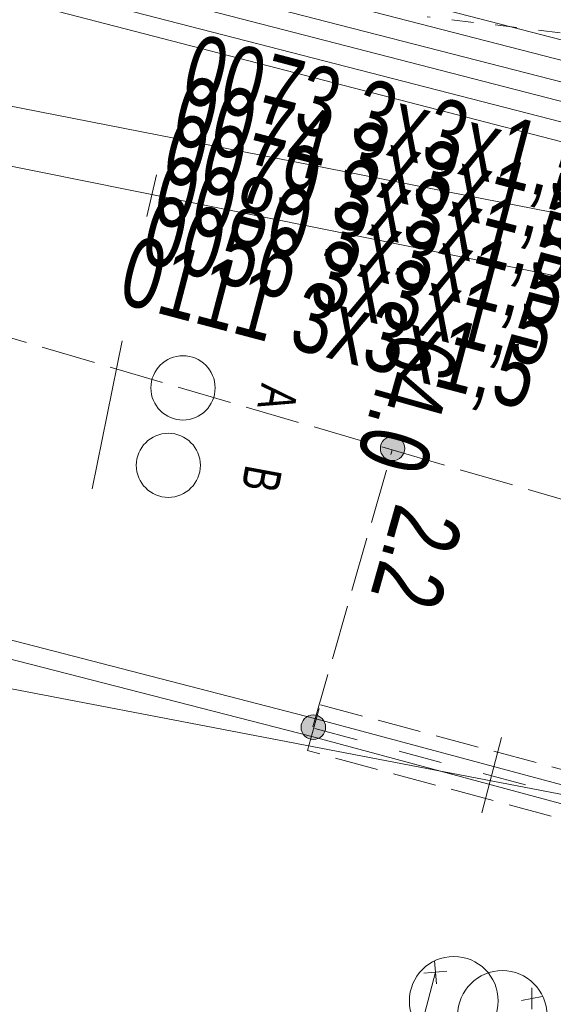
# Model space of a CAD drawing. Header units: metres. Extents: x -740 to 758, y -633 to 854.
# Tile 201 of 256: x -437 to -433, y 274 to 282. Entities that reach past the tile are written whole.
import ezdxf

# ---------------------------------------------------------------- set-up
doc = ezdxf.new("R2010")
doc.units = ezdxf.units.M
doc.header["$MEASUREMENT"] = 0
for name, pattern in [('166_166', [0.3328, 0.1664, -0.1664]), ('333_125', [0.4576, 0.3328, -0.1248]), ('333_333', [0.6656, 0.3328, -0.3328]), ('416_125', [0.5408, 0.416, -0.1248])]:
    doc.linetypes.add(name, pattern=pattern)
for name, color, linetype in [('Grundkarte.LOVION', 7, 'Continuous'), ('Strom.LOVION', 7, 'Continuous'), ('StromBemass.LOVION', 7, 'Continuous'), ('Telko.LOVION', 7, 'Continuous'), ('Wasser.LOVION', 7, 'Continuous')]:
    doc.layers.add(name, color=color, linetype=linetype)
doc.styles.add('ERSTELLTER_STIL_1', font='arial.ttf')

msp = doc.modelspace()

# ---------------------------------------------------------------- hatches: boundary and pattern name
at = {"layer": 'StromBemass.LOVION', "linetype": 'Continuous', "lineweight": 13}
for points in [[(-434.1805, 278.3353), (-434.1736, 278.3448), (-434.168, 278.3551), (-434.1638, 278.3659), (-434.1609, 278.3773), (-434.1595, 278.3889), (-434.1595, 278.4005), (-434.161, 278.4121), (-434.1639, 278.4234), (-434.1683, 278.4343), (-434.1739, 278.4445), (-434.1808, 278.4539), (-434.1889, 278.4624), (-434.1979, 278.4699), (-434.2078, 278.4761), (-434.2184, 278.481), (-434.2295, 278.4846), (-434.241, 278.4868), (-434.2526, 278.4874), (-434.2643, 278.4867), (-434.2758, 278.4845), (-434.2869, 278.4808), (-434.2974, 278.4758), (-434.3073, 278.4695), (-434.3162, 278.462), (-434.3242, 278.4535), (-434.3311, 278.444), (-434.3367, 278.4338), (-434.3409, 278.4229), (-434.3438, 278.4115), (-434.3452, 278.3999), (-434.3452, 278.3883), (-434.3437, 278.3767), (-434.3407, 278.3654), (-434.3364, 278.3545), (-434.3307, 278.3443), (-434.3238, 278.3349), (-434.3158, 278.3264), (-434.3068, 278.319), (-434.2969, 278.3127), (-434.2863, 278.3078), (-434.2752, 278.3042), (-434.2637, 278.3021), (-434.252, 278.3014), (-434.2404, 278.3021), (-434.2289, 278.3044), (-434.2178, 278.308), (-434.2072, 278.313), (-434.1974, 278.3193), (-434.1884, 278.3268)], [(-434.7851, 276.2064), (-434.7782, 276.216), (-434.7725, 276.2263), (-434.7682, 276.2373), (-434.7653, 276.2487), (-434.7639, 276.2603), (-434.7639, 276.2721), (-434.7655, 276.2838), (-434.7684, 276.2952), (-434.7728, 276.3061), (-434.7785, 276.3164), (-434.7854, 276.3259), (-434.7935, 276.3344), (-434.8026, 276.3419), (-434.8126, 276.3482), (-434.8232, 276.3531), (-434.8344, 276.3567), (-434.846, 276.3589), (-434.8577, 276.3596), (-434.8695, 276.3588), (-434.881, 276.3566), (-434.8922, 276.3529), (-434.9028, 276.3479), (-434.9127, 276.3415), (-434.9218, 276.334), (-434.9298, 276.3254), (-434.9367, 276.3159), (-434.9423, 276.3055), (-434.9466, 276.2946), (-434.9495, 276.2832), (-434.9509, 276.2715), (-434.9509, 276.2597), (-434.9494, 276.2481), (-434.9464, 276.2367), (-434.9421, 276.2258), (-434.9364, 276.2155), (-434.9294, 276.206), (-434.9213, 276.1974), (-434.9123, 276.1899), (-434.9023, 276.1837), (-434.8916, 276.1787), (-434.8804, 276.1751), (-434.8689, 276.1729), (-434.8571, 276.1722), (-434.8454, 276.173), (-434.8338, 276.1753), (-434.8227, 276.1789), (-434.812, 276.184), (-434.8021, 276.1903), (-434.7931, 276.1978)]]:
    msp.add_hatch(color=7, dxfattribs=at).paths.add_polyline_path(points)

# ---------------------------------------------------------------- linework, layer by layer
at = {"layer": 'Grundkarte.LOVION', "color": 253, "linetype": 'Continuous', "lineweight": 18}
msp.add_lwpolyline([(-479.1264, 293.8575), (-485.1982, 294.5939), (-485.0213, 295.2023), (-486.4354, 296.3645), (-487.3762, 298.4301), (-489.0202, 302.8505), (-484.4188, 302.9457), (-485.9599, 314.1741), (-495.9793, 325.9626), (-502.5872, 339.7398), (-479.2436, 332.2392), (-456.1888, 322.5527), (-434.8371, 310.3352), (-433.6652, 309.5335), (-431.4877, 308.1209), (-430.3857, 307.4306), (-428.7225, 306.4405), (-428.6974, 305.8814), (-430.1807, 279.6385), (-439.0398, 281.3733), (-446.7036, 283.5796), (-456.2177, 286.8759), (-465.6205, 290.2421), (-473.2694, 292.5977)], close=True, dxfattribs=at)
at = {"layer": 'Grundkarte.LOVION', "color": 8, "linetype": 'Continuous', "lineweight": 18}
for points in [[(-369.5072, 271.8272), (-369.0226, 276.5444), (-366.364, 275.6516), (-369.0226, 276.5444), (-377.7505, 279.356), (-397.3948, 288.0163), (-428.6974, 305.8814), (-430.1807, 279.6385), (-439.0398, 281.3733), (-446.7036, 283.5796), (-456.2177, 286.8759), (-465.6205, 290.2421), (-473.2694, 292.5977), (-479.1264, 293.8575), (-485.1982, 294.5939), (-485.0213, 295.2023), (-486.4354, 296.3645), (-487.3762, 298.4301), (-489.0202, 302.8505), (-484.4188, 302.9457), (-485.9599, 314.1741), (-434.8371, 310.3352), (-425.4841, 309.5945), (-394.6516, 302.8852)], [(-439.0398, 281.3733), (-430.1807, 279.6385), (-430.4333, 275.2691), (-438.2948, 276.7763)], [(-438.2948, 276.7763), (-430.4333, 275.2691), (-430.5693, 273.3347), (-430.7677, 269.6208), (-432.9754, 230.8345), (-462.2412, 257.795)]]:
    msp.add_lwpolyline(points, dxfattribs=at)
at = {"layer": 'Grundkarte.LOVION', "color": 253, "linetype": 'Continuous', "lineweight": 18}
for points in [[(-439.0398, 281.3733), (-430.1807, 279.6385), (-430.4333, 275.2691), (-438.2948, 276.7763)], [(-438.2948, 276.7763), (-430.4333, 275.2691), (-430.5693, 273.3347), (-430.7677, 269.6208), (-432.9754, 230.8345), (-462.2412, 257.795)]]:
    msp.add_lwpolyline(points, dxfattribs=at)
at = {"layer": 'Strom.LOVION', "color": 1, "linetype": 'Continuous', "lineweight": 18}
for points in [[(-484.343, 283.5792), (-484.2796, 284.4426), (-483.7736, 285.6152), (-483.2579, 286.5375), (-482.6578, 287.202), (-481.9086, 287.8516), (-481.0882, 288.2274), (-479.5469, 288.3338), (-478.9, 288.3675), (-478.5618, 288.3857), (-478.2691, 288.4144), (-474.4035, 288.6297), (-464.8916, 285.6584), (-456.3693, 282.5311), (-446.9194, 279.2876), (-434.8686, 276.195), (-427.7047, 274.265), (-418.9137, 273.5285), (-408.8618, 273.8019), (-404.7942, 274.0666), (-400.1376, 274.6549), (-399.361, 274.4205), (-397.9852, 273.8013), (-397.5874, 273.6629)], [(-446.8752, 279.4398), (-434.8375, 276.3311), (-427.6897, 274.4142), (-418.8987, 273.6777), (-408.879, 273.9776), (-404.8085, 274.213), (-399.9395, 274.8959), (-397.0411, 275.1793), (-395.2617, 275.1168), (-394.2773, 274.8732), (-393.3371, 274.4774), (-392.4809, 273.8814), (-391.5138, 273.0597), (-390.9292, 272.0676), (-391.2153, 271.0643), (-390.8114, 270.4092)]]:
    msp.add_lwpolyline(points, dxfattribs=at)
at = {"layer": 'Strom.LOVION', "color": 94, "linetype": 'Continuous', "lineweight": 18}
for points in [[(-443.1227, 284.1366), (-430.4181, 280.8567), (-429.2287, 280.6331), (-427.7449, 280.5712), (-415.7512, 280.7833), (-400.0032, 281.1408), (-398.9511, 281.1106), (-395.2018, 282.3639), (-388.0064, 282.0773), (-386.0731, 282.1037), (-384.6767, 281.5753), (-384.431, 281.4811), (-383.6154, 280.9992), (-382.594, 279.6213), (-382.106, 277.9548), (-382.4752, 271.1504)], [(-443.1669, 283.9845), (-430.433, 280.7074), (-429.2437, 280.4838), (-427.7467, 280.4381), (-415.75, 280.6209), (-400.0021, 280.9783), (-398.9368, 280.9643), (-395.1875, 282.2175), (-388.0053, 281.9148), (-386.1042, 281.9677), (-384.7077, 281.4392), (-384.4913, 281.3422), (-383.7079, 280.8867), (-382.7215, 279.5645), (-382.2656, 277.9244), (-382.6376, 271.1493)], [(-443.1951, 283.8192), (-430.4773, 280.5553), (-429.2719, 280.3185), (-427.7455, 280.2756), (-415.7357, 280.4745), (-400.0039, 280.8452), (-398.9064, 280.8047), (-395.1571, 282.0579), (-388.0071, 281.7816), (-386.1323, 281.8024), (-384.7359, 281.2739), (-384.5677, 281.2165), (-383.8135, 280.7582), (-382.8621, 279.4916), (-382.412, 277.9101), (-382.7708, 271.151)], [(-443.2422, 283.6963), (-430.4922, 280.4061), (-429.2868, 280.1693), (-427.7605, 280.1264), (-415.7668, 280.3385), (-400.0028, 280.6827), (-398.8789, 280.6744), (-395.1428, 281.9116), (-388.006, 281.6192), (-386.1473, 281.6531), (-384.6894, 281.1011), (-384.6441, 281.0908), (-383.9221, 280.6589), (-383.0028, 279.4188), (-382.5583, 277.8958), (-382.92, 271.166)], [(-443.2864, 283.5442), (-430.5525, 280.2672), (-429.3018, 280.02), (-427.7462, 279.98), (-415.7364, 280.1789), (-400.0178, 280.5335), (-398.8645, 280.528), (-395.1285, 281.7652), (-388.0049, 281.4567), (-386.1915, 281.501), (-384.7951, 280.9726), (-384.7337, 280.949), (-384.0145, 280.5464), (-383.1303, 279.362), (-382.7047, 277.8815), (-383.0693, 271.181)], [(-443.3335, 283.4214), (-430.5675, 280.1179), (-429.3168, 279.8708), (-427.7612, 279.8308), (-415.7514, 280.0296), (-400.0034, 280.3871), (-398.8342, 280.3684), (-395.0981, 281.6056), (-388.0945, 281.315), (-386.2065, 281.3518), (-384.81, 280.8233), (-384.1202, 280.4179), (-383.2709, 279.2891), (-382.8511, 277.8671), (-383.2317, 271.1799)]]:
    msp.add_lwpolyline(points, dxfattribs=at)
at = {"layer": 'Strom.LOVION', "color": 7, "linetype": '333_125', "lineweight": 13}
msp.add_lwpolyline([(-427.6558, 274.521), (-427.7386, 274.1582), (-434.9025, 276.0883), (-434.8036, 276.4378)], close=True, dxfattribs=at)
at = {"layer": 'Strom.LOVION', "color": 9, "linetype": '333_333', "lineweight": 18}
msp.add_lwpolyline([(-434.845, 276.2565), (-427.6972, 274.3396)], dxfattribs=at)
at = {"layer": 'Strom.LOVION', "color": 7, "linetype": 'Continuous', "lineweight": 13}
for points in [[(-433.4197, 276.1889), (-433.5703, 275.6126)], [(-433.9242, 274.3958), (-434.2149, 273.2886)]]:
    msp.add_lwpolyline(points, dxfattribs=at)
at = {"layer": 'Strom.LOVION', "color": 250, "linetype": 'Continuous', "lineweight": 18}
for points in [[(-433.9328, 274.4836), (-433.9156, 274.308)], [(-434.012, 274.3872), (-433.8364, 274.4044)], [(-433.1883, 274.2756), (-433.1872, 274.1132)], [(-433.2676, 274.1792), (-433.108, 274.2096)]]:
    msp.add_lwpolyline(points, dxfattribs=at)
at = {"layer": 'Strom.LOVION', "color": 7, "linetype": 'Continuous', "lineweight": 13}
for centre, radius in [((-433.7843, 274.1765), 0.3393), ((-433.4135, 274.0672), 0.3408)]:
    msp.add_circle(centre, radius, dxfattribs=at)
at = {"layer": 'StromBemass.LOVION', "color": 7, "linetype": '416_125', "lineweight": 13}
for points in [[(-495.6892, 296.243), (-483.945, 292.81), (-479.8996, 291.6391), (-479.534, 291.5271), (-479.3233, 291.4885), (-478.1811, 291.1421), (-468.8734, 288.4463), (-467.5206, 288.0614), (-464.4624, 287.1633), (-462.3943, 286.5675), (-462.1194, 286.4762), (-461.7245, 286.367), (-460.4784, 286.016), (-458.3621, 285.3805), (-449.9992, 282.9766), (-449.8442, 282.9031), (-446.8021, 282.0183), (-443.9575, 281.188), (-438.4846, 279.6247), (-434.2549, 278.3831), (-431.3649, 277.5425), (-430.3295, 277.23)], [(-434.8611, 276.2697), (-434.2549, 278.3831)]]:
    msp.add_lwpolyline(points, dxfattribs=at)
at = {"layer": 'StromBemass.LOVION', "color": 7, "linetype": 'Continuous', "lineweight": 13}
for centre, radius in [((-434.2523, 278.3944), 0.093), ((-434.8574, 276.2659), 0.0937)]:
    msp.add_circle(centre, radius, dxfattribs=at)
at = {"layer": 'Telko.LOVION', "color": 1, "linetype": 'Continuous', "lineweight": 18}
msp.add_lwpolyline([(-385.6755, 270.6306), (-385.661, 271.2379), (-385.6044, 272.3222), (-387.0705, 274.4695), (-389.2793, 276.9579), (-391.5595, 278.2127), (-396.2754, 279.2886), (-399.3402, 279.1958), (-399.8568, 279.1896), (-402.8929, 278.8041), (-412.1935, 278.1017), (-417.339, 278.1306), (-428.0427, 278.9313), (-430.252, 279.1587), (-440.1408, 281.1474)], dxfattribs=at)
at = {"layer": 'Telko.LOVION', "color": 7, "linetype": 'Continuous', "lineweight": 13}
for points in [[(-436.0562, 280.4828), (-436.1286, 280.1653)], [(-436.3166, 279.216), (-436.5459, 278.0852)]]:
    msp.add_lwpolyline(points, dxfattribs=at)
for centre, radius in [((-435.8531, 278.857), 0.2456), ((-435.9651, 278.2657), 0.2446)]:
    msp.add_circle(centre, radius, dxfattribs=at)
at = {"layer": 'Wasser.LOVION', "color": 150, "linetype": '166_166', "lineweight": 18}
msp.add_lwpolyline([(-425.7031, 280.697), (-433.9871, 281.69)], dxfattribs=at)

# ---------------------------------------------------------------- texts
at = {"layer": 'Strom.LOVION', "color": 94, "linetype": 'Continuous', "lineweight": 18, "attachment_point": 7, "style": 'ERSTELLTER_STIL_1'}
for s, insert, char_height, rotation in [('{\\A1;\\W0.71558x;0073 3x3x1,5  20x2x0,8 CU}', (-435.913, 280.9565), 0.533545, 345.24488), ('{\\A1;\\W0.71558x;0074 3x3x1,5  20x2x0,8 CU}', (-435.9854, 280.6392), 0.533546, 345.24454), ('{\\A1;\\W0.71558x;0079 3x3x1,5  20x2x0,8 CU}', (-436.0606, 280.351), 0.533543, 345.24445), ('{\\A1;\\W0.71558x;0080 3x3x1,5  20x2x0,8 CU}', (-436.133, 280.0336), 0.533543, 345.24445), ('{\\A1;\\W0.71558x;0056 3x3x1,5  20x2x0,8 CU}', (-436.2215, 279.7294), 0.533546, 345.24454), ('{\\A1;\\W0.72429x;0111 3x3x1,5  20x2x0,8 CU}', (-436.3911, 279.4164), 0.533546, 345.24454)]:
    msp.add_mtext(s, dxfattribs=dict(at, insert=insert, char_height=char_height, rotation=rotation))
at = {"layer": 'StromBemass.LOVION', "color": 7, "linetype": 'Continuous', "lineweight": 13, "attachment_point": 7, "style": 'ERSTELLTER_STIL_1'}
for s, insert, char_height, rotation in [('{\\A1;\\W0.71558x;64.0}', (-434.2566, 279.3108), 0.533543, 254.2451), ('{\\A1;\\W0.71558x;2.2}', (-434.2225, 277.9906), 0.533547, 254.24503)]:
    msp.add_mtext(s, dxfattribs=dict(at, insert=insert, char_height=char_height, rotation=rotation))
at = {"layer": 'Telko.LOVION', "color": 7, "linetype": 'Continuous', "lineweight": 13, "char_height": 0.282576, "attachment_point": 7, "style": 'ERSTELLTER_STIL_1'}
for s, insert, rotation in [('{\\A1;\\W0.71026x;A}', (-435.2516, 278.898), 259.50673), ('{\\A1;\\W0.71557x;B}', (-435.3731, 278.2789), 259.50672)]:
    msp.add_mtext(s, dxfattribs=dict(at, insert=insert, rotation=rotation))

doc.saveas('drawing.dxf')
